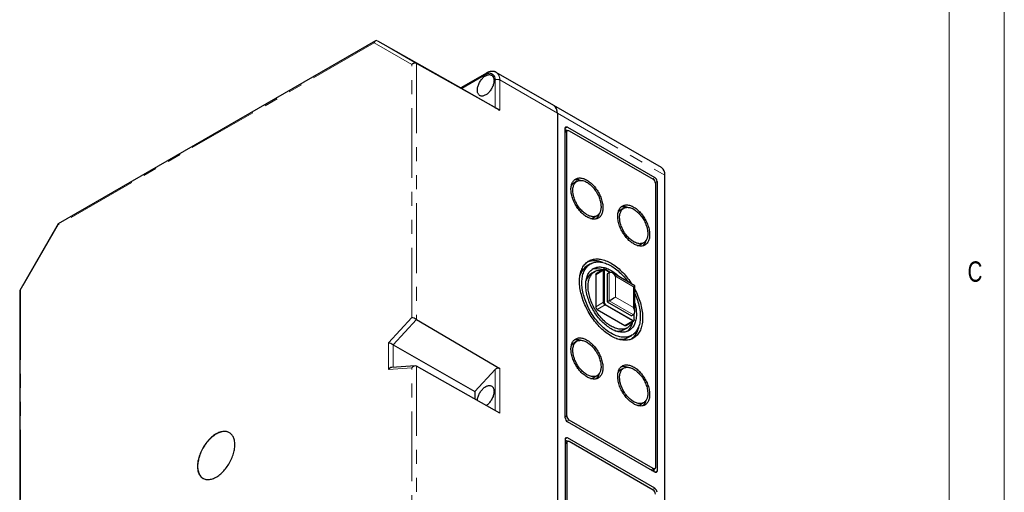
# Model space of a CAD drawing. Header units: millimetres. Extents: x 25 to 2116, y 25 to 1460.
# Tile 11 of 12: x 1628 to 2075, y 768 to 983. Entities that reach past the tile are written whole.
import ezdxf

# ---------------------------------------------------------------- set-up
doc = ezdxf.new("R2010")
doc.units = ezdxf.units.MM
doc.header["$LTSCALE"] = 5
doc.linetypes.add('PHANTOM', pattern=[12.7, 6.35, -1.27, 1.27, -1.27, 1.27, -1.27])
doc.styles.add('SLDTEXTSTYLE0', font='TXT', dxfattribs={"width": 0.75})

msp = doc.modelspace()

# ---------------------------------------------------------------- linework, layer by layer
at = {"color": 7, "linetype": 'Continuous', "lineweight": 18}
for p, q in [((2075, 25), (2075, 1460)), ((2050, 1435), (2050, 50))]:
    msp.add_line(p, q, dxfattribs=at)
at = {"color": 7, "linetype": 'Continuous', "lineweight": 25}
for p, q in [((1789.55, 973.525), (1645.61, 890.43)), ((1790.429, 973.525), (1828.281, 952.206)), ((1845.963, 942.001), (1808.133, 963.301)), ((1839.91, 958.919), (1828.277, 952.203)), ((1870.572, 944.112), (1844.409, 959.216)), ((1828.713, 951.947), (1843.842, 943.211)), ((1919.363, 915.946), (1870.572, 944.112)), ((1872.126, 940.678), (1872.126, 658.155)), ((1876.722, 934.35), (1916.32, 911.491)), ((1875.661, 802.275), (1875.661, 933.738)), ((1875.661, 933.33), (1876.636, 932.767)), ((1876.679, 932.792), (1875.661, 932.204)), ((1876.368, 803.092), (1876.368, 932.105)), ((1877.429, 932.717), (1915.613, 910.674)), ((1920.916, 726.877), (1920.916, 912.512)), ((1881.036, 909.732), (1879.622, 908.915)), ((1916.674, 908.837), (1916.674, 779.824)), ((1917.381, 909.654), (1917.381, 778.191)), ((1888.671, 893.24), (1890.085, 894.056)), ((1902.249, 897.485), (1900.835, 896.669)), ((1645.551, 890.371), (1628.11, 860.161)), ((1909.884, 880.994), (1911.299, 881.81)), ((1887.147, 872.203), (1885.733, 871.386)), ((1889.147, 868.739), (1887.732, 867.922)), ((1889.521, 867.273), (1889.521, 852.738)), ((1893.263, 869.772), (1889.728, 867.731)), ((1893.056, 854.779), (1893.056, 869.314)), ((1893.339, 869.314), (1893.339, 854.779)), ((1893.763, 869.722), (1896.152, 868.343)), ((1896.152, 868.343), (1893.905, 869.641)), ((1895.672, 868.212), (1894.683, 867.64)), ((1894.683, 867.64), (1894.683, 854.902)), ((1907.289, 862.182), (1897.087, 868.072)), ((1628.088, 860.081), (1628.088, 744.133)), ((1907.289, 850.4), (1907.289, 862.182)), ((1893.905, 853.8), (1906.491, 846.534)), ((1895.672, 855.474), (1894.683, 854.902)), ((1894.683, 854.902), (1905.713, 848.534)), ((1890.228, 851.514), (1902.814, 844.248)), ((1906.35, 846.289), (1893.763, 853.555)), ((1907.057, 846.86), (1907.057, 849.454)), ((1808.133, 846.971), (1845.963, 824.715)), ((1903.314, 844.198), (1906.85, 846.239)), ((1906.703, 849.106), (1905.713, 848.534)), ((1907.057, 846.86), (1907.057, 846.697)), ((1902.481, 842.374), (1903.895, 843.19)), ((1881.036, 837.059), (1879.622, 836.243)), ((1904.481, 838.91), (1905.895, 839.726)), ((1797.549, 835.483), (1834.649, 814.194)), ((1807.534, 825.871), (1796.96, 825.157)), ((1845.963, 804.325), (1808.133, 825.747)), ((1843.842, 824.186), (1834.649, 814.194)), ((1902.249, 824.813), (1900.835, 823.997)), ((1888.671, 820.568), (1890.085, 821.384)), ((1834.649, 814.194), (1834.649, 810.732)), ((1909.884, 808.321), (1911.299, 809.138)), ((1916.32, 777.578), (1876.722, 800.438)), ((1915.613, 779.211), (1877.429, 801.254)), ((1875.661, 792.476), (1875.661, 661.013)), ((1876.636, 791.505), (1875.661, 792.068)), ((1876.679, 791.53), (1875.661, 790.943)), ((1916.32, 770.229), (1876.722, 793.089)), ((1915.613, 769.413), (1877.429, 791.456)), ((1876.368, 790.843), (1876.368, 661.83)), ((1914.991, 778.345), (1916.363, 779.137)), ((1915.966, 778.908), (1915.966, 777.782))]:
    msp.add_line(p, q, dxfattribs=at)
at = {"color": 7, "linetype": 'PHANTOM', "lineweight": 18}
for p, q in [((1788.929, 972.658), (1645.61, 889.922)), ((1806.011, 962.794), (1788.929, 972.658)), ((1790.42, 973.53), (1808.123, 963.306)), ((1806.011, 847.769), (1806.011, 962.794)), ((1808.133, 963.301), (1808.133, 846.971)), ((1839.599, 958.232), (1828.713, 951.947)), ((1843.842, 943.211), (1843.842, 955.782)), ((1845.963, 955.782), (1845.963, 942.001)), ((1845.963, 955.782), (1872.126, 940.678)), ((1872.126, 940.678), (1920.916, 912.512)), ((1875.661, 933.738), (1876.722, 934.35)), ((1875.661, 931.697), (1876.368, 932.105)), ((1915.259, 910.879), (1916.32, 911.491)), ((1916.628, 909.219), (1917.381, 909.654)), ((1645.61, 889.922), (1628.528, 860.334)), ((1893.056, 869.314), (1889.521, 867.273)), ((1893.056, 869.314), (1893.339, 869.314)), ((1893.763, 869.722), (1893.905, 869.641)), ((1895.672, 855.474), (1895.672, 868.212)), ((1898.501, 866.578), (1898.501, 857.107)), ((1906.703, 861.843), (1898.501, 866.578)), ((1628.528, 860.334), (1628.528, 745.31)), ((1906.703, 852.371), (1906.703, 861.843)), ((1889.521, 852.738), (1893.056, 854.779)), ((1893.339, 854.779), (1893.056, 854.779)), ((1893.905, 853.8), (1893.763, 853.555)), ((1906.703, 849.106), (1895.672, 855.474)), ((1898.501, 857.107), (1906.703, 852.371)), ((1893.763, 853.555), (1890.228, 851.514)), ((1795.437, 836.276), (1806.011, 847.769)), ((1808.123, 846.976), (1797.549, 835.483)), ((1902.814, 844.248), (1906.35, 846.289)), ((1906.491, 846.534), (1906.35, 846.289)), ((1795.437, 824.234), (1795.437, 836.276)), ((1797.549, 835.483), (1797.549, 825.196)), ((1806.011, 824.949), (1795.437, 824.234)), ((1806.011, 709.925), (1806.011, 824.949)), ((1808.133, 825.747), (1808.133, 709.417)), ((1843.842, 805.526), (1843.842, 824.186)), ((1845.963, 824.715), (1845.963, 804.325)), ((1875.661, 802.683), (1876.368, 803.092)), ((1876.414, 800.668), (1877.429, 801.254)), ((1875.661, 792.477), (1876.722, 793.089)), ((1875.661, 790.435), (1876.368, 790.843)), ((1914.552, 778.599), (1915.613, 779.211)), ((1916.32, 777.578), (1917.381, 778.191)), ((1915.259, 769.617), (1916.32, 770.229))]:
    msp.add_line(p, q, dxfattribs=at)
at = {"color": 7, "linetype": 'Continuous', "lineweight": 25, "flags": 128}
for points in [[(1835.816, 951.149), (1835.829, 951.517), (1835.867, 951.897), (1835.932, 952.288), (1836.021, 952.685), (1836.135, 953.087), (1836.272, 953.491), (1836.432, 953.894), (1836.614, 954.292), (1836.816, 954.685), (1837.037, 955.067), (1837.275, 955.439), (1837.53, 955.795), (1837.798, 956.135), (1838.079, 956.456), (1838.371, 956.755), (1838.67, 957.031), (1838.976, 957.282), (1839.287, 957.506), (1839.599, 957.701), (1839.911, 957.866), (1840.222, 958.001), (1840.528, 958.103), (1840.827, 958.173), (1841.119, 958.21), (1841.399, 958.214), (1841.668, 958.184), (1841.922, 958.121), (1842.161, 958.026), (1842.382, 957.898), (1842.584, 957.739), (1842.766, 957.55), (1842.926, 957.332), (1843.063, 957.087), (1843.177, 956.817), (1843.266, 956.522), (1843.33, 956.206), (1843.369, 955.87), (1843.382, 955.516), (1843.369, 955.148), (1843.33, 954.768), (1843.266, 954.377), (1843.177, 953.98), (1843.063, 953.578), (1842.926, 953.174), (1842.766, 952.772), (1842.584, 952.373), (1842.382, 951.981), (1842.161, 951.598), (1841.922, 951.227), (1841.668, 950.87), (1841.399, 950.53), (1841.119, 950.209), (1840.827, 949.91), (1840.528, 949.634), (1840.222, 949.383), (1839.911, 949.159), (1839.599, 948.964), (1839.287, 948.799), (1838.976, 948.664), (1838.67, 948.562), (1838.371, 948.492), (1838.079, 948.455), (1837.798, 948.451), (1837.53, 948.481), (1837.275, 948.544), (1837.037, 948.639), (1836.816, 948.767), (1836.614, 948.926), (1836.432, 949.115), (1836.272, 949.333), (1836.135, 949.578), (1836.021, 949.849), (1835.932, 950.143), (1835.867, 950.459), (1835.829, 950.795), (1835.816, 951.149)], [(1875.661, 933.738), (1875.674, 933.922), (1875.713, 934.086), (1875.777, 934.227), (1875.864, 934.341), (1875.972, 934.425), (1876.099, 934.476), (1876.24, 934.495), (1876.394, 934.48), (1876.556, 934.431), (1876.722, 934.35)], [(1876.368, 932.105), (1876.382, 932.289), (1876.42, 932.453), (1876.484, 932.594), (1876.571, 932.708), (1876.679, 932.792), (1876.806, 932.843), (1876.948, 932.862), (1877.101, 932.847), (1877.263, 932.798), (1877.429, 932.717)], [(1885.561, 893.524), (1885.127, 893.789), (1884.695, 894.084), (1884.267, 894.406), (1883.843, 894.755), (1883.425, 895.129), (1883.014, 895.528), (1882.613, 895.95), (1882.222, 896.392), (1881.843, 896.855), (1881.478, 897.336), (1881.127, 897.832), (1880.792, 898.344), (1880.474, 898.868), (1880.175, 899.403), (1879.894, 899.947), (1879.634, 900.498), (1879.395, 901.053), (1879.178, 901.612), (1878.984, 902.172), (1878.814, 902.731), (1878.668, 903.287), (1878.546, 903.838), (1878.45, 904.382), (1878.379, 904.917), (1878.333, 905.441), (1878.314, 905.952), (1878.32, 906.449), (1878.353, 906.93), (1878.411, 907.392), (1878.495, 907.835), (1878.604, 908.257), (1878.738, 908.656), (1878.896, 909.031), (1879.079, 909.38), (1879.284, 909.702), (1879.512, 909.996), (1879.762, 910.262), (1880.032, 910.497), (1880.322, 910.702), (1880.631, 910.875), (1880.958, 911.016), (1881.301, 911.124), (1881.659, 911.2), (1882.031, 911.241), (1882.416, 911.25), (1882.812, 911.225), (1883.218, 911.166), (1883.633, 911.075), (1884.054, 910.95), (1884.481, 910.793), (1884.911, 910.605), (1885.344, 910.385), (1885.778, 910.134), (1886.211, 909.855), (1886.641, 909.546), (1887.068, 909.211), (1887.489, 908.849), (1887.903, 908.462), (1888.309, 908.051), (1888.706, 907.619), (1889.09, 907.166), (1889.463, 906.694), (1889.821, 906.206), (1890.164, 905.701), (1890.491, 905.183), (1890.8, 904.653), (1891.09, 904.114), (1891.36, 903.566), (1891.61, 903.013), (1891.838, 902.455), (1892.043, 901.895), (1892.225, 901.336), (1892.384, 900.778), (1892.518, 900.225), (1892.627, 899.677), (1892.711, 899.137), (1892.769, 898.607), (1892.801, 898.089), (1892.808, 897.585), (1892.788, 897.096), (1892.743, 896.624), (1892.672, 896.171), (1892.576, 895.739), (1892.454, 895.328), (1892.308, 894.941), (1892.137, 894.579), (1891.943, 894.243), (1891.726, 893.935), (1891.488, 893.655), (1891.227, 893.404), (1890.947, 893.184), (1890.647, 892.995), (1890.329, 892.838), (1889.995, 892.713), (1889.644, 892.622), (1889.278, 892.563), (1888.9, 892.538), (1888.509, 892.546), (1888.108, 892.588), (1887.697, 892.663), (1887.279, 892.771), (1886.855, 892.912), (1886.426, 893.085), (1885.994, 893.289), (1885.561, 893.524)], [(1885.561, 894.504), (1885.155, 894.753), (1884.751, 895.031), (1884.35, 895.337), (1883.954, 895.669), (1883.564, 896.026), (1883.182, 896.406), (1882.81, 896.809), (1882.45, 897.232), (1882.101, 897.674), (1881.767, 898.133), (1881.447, 898.608), (1881.145, 899.095), (1880.86, 899.594), (1880.594, 900.101), (1880.348, 900.617), (1880.123, 901.137), (1879.92, 901.66), (1879.74, 902.184), (1879.583, 902.708), (1879.45, 903.227), (1879.342, 903.742), (1879.259, 904.249), (1879.201, 904.746), (1879.169, 905.232), (1879.162, 905.705), (1879.182, 906.162), (1879.227, 906.602), (1879.297, 907.023), (1879.393, 907.424), (1879.513, 907.802), (1879.658, 908.156), (1879.827, 908.485), (1880.019, 908.788), (1880.233, 909.063), (1880.469, 909.309), (1880.725, 909.525), (1881, 909.71), (1881.294, 909.864), (1881.605, 909.986), (1881.932, 910.075), (1882.274, 910.132), (1882.629, 910.155), (1882.995, 910.145), (1883.372, 910.101), (1883.758, 910.025), (1884.151, 909.916), (1884.55, 909.774), (1884.953, 909.601), (1885.358, 909.397), (1885.764, 909.163), (1886.169, 908.899), (1886.572, 908.607), (1886.971, 908.288), (1887.364, 907.943), (1887.75, 907.574), (1888.127, 907.182), (1888.493, 906.769), (1888.848, 906.336), (1889.19, 905.886), (1889.517, 905.419), (1889.828, 904.938), (1890.122, 904.445), (1890.397, 903.941), (1890.653, 903.429), (1890.889, 902.911), (1891.103, 902.389), (1891.295, 901.865), (1891.463, 901.341), (1891.608, 900.82), (1891.729, 900.302), (1891.825, 899.791), (1891.895, 899.289), (1891.94, 898.797), (1891.959, 898.317), (1891.953, 897.852), (1891.921, 897.403), (1891.863, 896.972), (1891.78, 896.562), (1891.672, 896.172), (1891.539, 895.806), (1891.382, 895.464), (1891.202, 895.148), (1890.999, 894.859), (1890.774, 894.598), (1890.528, 894.367), (1890.262, 894.166), (1889.977, 893.996), (1889.674, 893.858), (1889.355, 893.753), (1889.021, 893.68), (1888.672, 893.64), (1888.311, 893.634), (1887.939, 893.66), (1887.558, 893.72), (1887.168, 893.813), (1886.772, 893.939), (1886.371, 894.096), (1885.967, 894.285), (1885.561, 894.504)], [(1906.774, 881.278), (1906.341, 881.543), (1905.909, 881.838), (1905.48, 882.16), (1905.056, 882.509), (1904.638, 882.883), (1904.227, 883.282), (1903.826, 883.704), (1903.435, 884.146), (1903.057, 884.609), (1902.691, 885.089), (1902.34, 885.586), (1902.005, 886.098), (1901.688, 886.622), (1901.388, 887.157), (1901.107, 887.701), (1900.847, 888.251), (1900.608, 888.807), (1900.392, 889.366), (1900.198, 889.926), (1900.027, 890.485), (1899.881, 891.041), (1899.759, 891.592), (1899.663, 892.135), (1899.592, 892.67), (1899.546, 893.195), (1899.527, 893.706), (1899.534, 894.203), (1899.566, 894.684), (1899.624, 895.146), (1899.708, 895.589), (1899.817, 896.011), (1899.951, 896.41), (1900.109, 896.785), (1900.292, 897.134), (1900.497, 897.456), (1900.725, 897.75), (1900.975, 898.016), (1901.245, 898.251), (1901.535, 898.456), (1901.844, 898.629), (1902.171, 898.77), (1902.514, 898.878), (1902.872, 898.953), (1903.244, 898.995), (1903.629, 899.004), (1904.025, 898.979), (1904.431, 898.92), (1904.846, 898.829), (1905.267, 898.704), (1905.694, 898.547), (1906.124, 898.359), (1906.557, 898.139), (1906.991, 897.888), (1907.424, 897.608), (1907.854, 897.3), (1908.281, 896.964), (1908.702, 896.602), (1909.117, 896.216), (1909.523, 895.805), (1909.919, 895.373), (1910.304, 894.92), (1910.676, 894.448), (1911.034, 893.959), (1911.377, 893.455), (1911.704, 892.937), (1912.013, 892.407), (1912.303, 891.868), (1912.573, 891.32), (1912.823, 890.767), (1913.051, 890.209), (1913.256, 889.649), (1913.439, 889.09), (1913.597, 888.532), (1913.731, 887.979), (1913.84, 887.431), (1913.924, 886.891), (1913.982, 886.361), (1914.015, 885.843), (1914.021, 885.339), (1914.002, 884.85), (1913.956, 884.378), (1913.885, 883.925), (1913.789, 883.493), (1913.667, 883.082), (1913.521, 882.695), (1913.35, 882.333), (1913.156, 881.997), (1912.94, 881.689), (1912.701, 881.409), (1912.441, 881.158), (1912.16, 880.938), (1911.861, 880.749), (1911.543, 880.592), (1911.208, 880.467), (1910.857, 880.375), (1910.491, 880.317), (1910.113, 880.292), (1909.722, 880.3), (1909.321, 880.342), (1908.91, 880.417), (1908.492, 880.525), (1908.068, 880.666), (1907.639, 880.838), (1907.208, 881.043), (1906.774, 881.278)], [(1906.774, 882.258), (1906.368, 882.507), (1905.964, 882.785), (1905.563, 883.091), (1905.167, 883.423), (1904.777, 883.78), (1904.396, 884.16), (1904.024, 884.563), (1903.663, 884.986), (1903.314, 885.428), (1902.98, 885.887), (1902.661, 886.361), (1902.358, 886.849), (1902.073, 887.347), (1901.807, 887.855), (1901.561, 888.37), (1901.336, 888.891), (1901.133, 889.414), (1900.953, 889.938), (1900.796, 890.461), (1900.663, 890.981), (1900.555, 891.496), (1900.472, 892.003), (1900.414, 892.5), (1900.382, 892.986), (1900.376, 893.459), (1900.395, 893.916), (1900.44, 894.356), (1900.51, 894.777), (1900.606, 895.178), (1900.727, 895.556), (1900.872, 895.91), (1901.04, 896.239), (1901.232, 896.542), (1901.446, 896.817), (1901.682, 897.063), (1901.938, 897.279), (1902.213, 897.464), (1902.507, 897.618), (1902.818, 897.74), (1903.145, 897.829), (1903.487, 897.886), (1903.842, 897.909), (1904.208, 897.899), (1904.585, 897.855), (1904.971, 897.779), (1905.364, 897.67), (1905.763, 897.528), (1906.166, 897.355), (1906.571, 897.151), (1906.977, 896.916), (1907.382, 896.653), (1907.785, 896.361), (1908.184, 896.042), (1908.577, 895.697), (1908.963, 895.328), (1909.34, 894.936), (1909.706, 894.523), (1910.061, 894.09), (1910.403, 893.64), (1910.73, 893.173), (1911.041, 892.692), (1911.335, 892.199), (1911.61, 891.695), (1911.866, 891.183), (1912.102, 890.665), (1912.316, 890.143), (1912.508, 889.619), (1912.676, 889.095), (1912.821, 888.574), (1912.942, 888.056), (1913.038, 887.545), (1913.108, 887.043), (1913.153, 886.551), (1913.173, 886.071), (1913.166, 885.606), (1913.134, 885.157), (1913.076, 884.726), (1912.993, 884.315), (1912.885, 883.926), (1912.752, 883.559), (1912.595, 883.217), (1912.415, 882.901), (1912.212, 882.613), (1911.987, 882.352), (1911.741, 882.121), (1911.475, 881.92), (1911.19, 881.75), (1910.887, 881.612), (1910.568, 881.507), (1910.234, 881.434), (1909.885, 881.394), (1909.524, 881.388), (1909.152, 881.414), (1908.771, 881.474), (1908.381, 881.567), (1907.985, 881.692), (1907.584, 881.85), (1907.18, 882.039), (1906.774, 882.258)], [(1896.521, 839.429), (1895.913, 839.795), (1895.307, 840.19), (1894.702, 840.613), (1894.101, 841.064), (1893.504, 841.542), (1892.913, 842.046), (1892.328, 842.575), (1891.751, 843.128), (1891.182, 843.704), (1890.623, 844.302), (1890.075, 844.921), (1889.538, 845.561), (1889.013, 846.218), (1888.503, 846.894), (1888.007, 847.586), (1887.526, 848.293), (1887.061, 849.013), (1886.613, 849.747), (1886.183, 850.491), (1885.772, 851.245), (1885.38, 852.008), (1885.009, 852.778), (1884.658, 853.554), (1884.328, 854.334), (1884.02, 855.117), (1883.735, 855.901), (1883.473, 856.686), (1883.235, 857.469), (1883.02, 858.25), (1882.83, 859.026), (1882.664, 859.797), (1882.523, 860.561), (1882.408, 861.317), (1882.318, 862.063), (1882.254, 862.799), (1882.215, 863.521), (1882.202, 864.231), (1882.215, 864.925), (1882.254, 865.603), (1882.318, 866.264), (1882.408, 866.906), (1882.523, 867.529), (1882.664, 868.13), (1882.83, 868.71), (1883.02, 869.267), (1883.235, 869.8), (1883.473, 870.308), (1883.735, 870.79), (1884.02, 871.245), (1884.328, 871.673), (1884.658, 872.072), (1885.009, 872.443), (1885.38, 872.783), (1885.772, 873.094), (1886.183, 873.373), (1886.613, 873.622), (1887.061, 873.838), (1887.526, 874.022), (1888.007, 874.174), (1888.503, 874.293), (1889.013, 874.378), (1889.538, 874.431), (1890.075, 874.45), (1890.623, 874.436), (1891.182, 874.389), (1891.751, 874.309), (1892.328, 874.195), (1892.913, 874.049), (1893.504, 873.87), (1894.101, 873.659), (1894.702, 873.415), (1895.307, 873.141), (1895.913, 872.835), (1896.521, 872.499), (1897.129, 872.134), (1897.735, 871.739), (1898.34, 871.315), (1898.941, 870.865), (1899.538, 870.387), (1900.129, 869.883), (1900.714, 869.354), (1901.291, 868.801), (1901.86, 868.225), (1902.419, 867.627), (1902.967, 867.007), (1903.504, 866.368), (1904.029, 865.71), (1904.539, 865.035), (1905.036, 864.343), (1905.516, 863.636), (1905.96, 862.949)], [(1896.521, 840.654), (1895.939, 841.005), (1895.357, 841.385), (1894.778, 841.793), (1894.203, 842.228), (1893.632, 842.69), (1893.066, 843.178), (1892.507, 843.69), (1891.956, 844.226), (1891.414, 844.784), (1890.881, 845.364), (1890.36, 845.965), (1889.85, 846.585), (1889.353, 847.223), (1888.87, 847.878), (1888.402, 848.548), (1887.949, 849.233), (1887.513, 849.93), (1887.095, 850.64), (1886.694, 851.36), (1886.313, 852.088), (1885.951, 852.824), (1885.61, 853.566), (1885.289, 854.313), (1884.991, 855.063), (1884.714, 855.815), (1884.461, 856.567), (1884.231, 857.317), (1884.024, 858.065), (1883.842, 858.81), (1883.684, 859.548), (1883.55, 860.28), (1883.442, 861.003), (1883.359, 861.717), (1883.302, 862.42), (1883.27, 863.11), (1883.264, 863.786), (1883.283, 864.447), (1883.327, 865.092), (1883.398, 865.719), (1883.493, 866.328), (1883.614, 866.916), (1883.76, 867.483), (1883.93, 868.028), (1884.124, 868.55), (1884.343, 869.047), (1884.585, 869.52), (1884.85, 869.966), (1885.137, 870.385), (1885.447, 870.776), (1885.778, 871.138), (1886.129, 871.471), (1886.501, 871.775), (1886.892, 872.048), (1887.302, 872.289), (1887.729, 872.5), (1888.174, 872.678), (1888.634, 872.824), (1889.11, 872.938), (1889.6, 873.018), (1890.103, 873.066), (1890.619, 873.081), (1891.146, 873.063), (1891.684, 873.012), (1892.231, 872.928), (1892.786, 872.811), (1893.348, 872.661), (1893.917, 872.48), (1894.49, 872.266), (1895.068, 872.021), (1895.648, 871.745), (1896.23, 871.439), (1896.812, 871.103), (1897.394, 870.737), (1897.974, 870.343), (1898.552, 869.921), (1899.125, 869.473), (1899.694, 868.998), (1900.256, 868.498), (1900.811, 867.974), (1901.358, 867.427), (1901.896, 866.857), (1902.423, 866.267), (1902.939, 865.656), (1903.442, 865.027), (1903.932, 864.381), (1904.257, 863.932)], [(1896.521, 842.696), (1895.978, 843.024), (1895.437, 843.381), (1894.898, 843.766), (1894.363, 844.178), (1893.832, 844.616), (1893.307, 845.08), (1892.79, 845.568), (1892.281, 846.08), (1891.781, 846.613), (1891.292, 847.167), (1890.815, 847.741), (1890.35, 848.334), (1889.899, 848.943), (1889.463, 849.568), (1889.043, 850.207), (1888.639, 850.859), (1888.253, 851.522), (1887.886, 852.196), (1887.537, 852.878), (1887.209, 853.566), (1886.902, 854.26), (1886.615, 854.958), (1886.352, 855.658), (1886.11, 856.359), (1885.892, 857.059), (1885.698, 857.756), (1885.528, 858.45), (1885.382, 859.137), (1885.261, 859.818), (1885.166, 860.49), (1885.095, 861.153), (1885.051, 861.803), (1885.031, 862.441), (1885.038, 863.064), (1885.07, 863.671), (1885.127, 864.261), (1885.21, 864.832), (1885.319, 865.384), (1885.452, 865.915), (1885.61, 866.423), (1885.792, 866.908), (1885.998, 867.369), (1886.228, 867.804), (1886.481, 868.213), (1886.756, 868.595), (1887.053, 868.948), (1887.371, 869.272), (1887.709, 869.567), (1888.067, 869.831), (1888.444, 870.065), (1888.839, 870.267), (1889.251, 870.437), (1889.68, 870.574), (1890.123, 870.68), (1890.581, 870.752), (1891.052, 870.791), (1891.535, 870.797), (1892.03, 870.77), (1892.534, 870.71), (1893.048, 870.618), (1893.569, 870.492), (1894.097, 870.334), (1894.63, 870.144), (1895.167, 869.922), (1895.707, 869.67), (1896.25, 869.386), (1896.792, 869.073), (1897.335, 868.73), (1897.875, 868.359), (1898.412, 867.96), (1898.945, 867.535), (1899.473, 867.084), (1899.994, 866.607), (1900.508, 866.108), (1900.533, 866.082)], [(1896.521, 843.92), (1896.005, 844.233), (1895.491, 844.574), (1894.979, 844.943), (1894.47, 845.339), (1893.967, 845.761), (1893.47, 846.208), (1892.981, 846.679), (1892.5, 847.173), (1892.029, 847.688), (1891.569, 848.223), (1891.121, 848.778), (1890.686, 849.35), (1890.266, 849.938), (1889.861, 850.541), (1889.472, 851.157), (1889.101, 851.785), (1888.747, 852.423), (1888.413, 853.07), (1888.098, 853.723), (1887.804, 854.383), (1887.532, 855.046), (1887.281, 855.711), (1887.053, 856.378), (1886.848, 857.043), (1886.667, 857.705), (1886.51, 858.363), (1886.378, 859.016), (1886.27, 859.66), (1886.188, 860.296), (1886.13, 860.921), (1886.098, 861.534), (1886.092, 862.134), (1886.111, 862.718), (1886.156, 863.286), (1886.226, 863.836), (1886.321, 864.367), (1886.441, 864.877), (1886.586, 865.365), (1886.755, 865.83), (1886.948, 866.271), (1887.164, 866.687), (1887.404, 867.077), (1887.665, 867.439), (1887.949, 867.774), (1888.253, 868.079), (1888.578, 868.355), (1888.922, 868.601), (1889.284, 868.815), (1889.664, 868.998), (1890.061, 869.149), (1890.474, 869.268), (1890.902, 869.355), (1891.343, 869.409), (1891.797, 869.429), (1892.263, 869.417), (1892.599, 869.388)], [(1907.289, 860.647), (1907.662, 859.921), (1908.033, 859.151), (1908.384, 858.375), (1908.714, 857.595), (1909.022, 856.812), (1909.307, 856.027), (1909.569, 855.243), (1909.807, 854.46), (1910.022, 853.679), (1910.212, 852.902), (1910.378, 852.131), (1910.519, 851.367), (1910.634, 850.612), (1910.724, 849.865), (1910.788, 849.13), (1910.827, 848.407), (1910.84, 847.698), (1910.827, 847.004), (1910.788, 846.326), (1910.724, 845.665), (1910.634, 845.023), (1910.519, 844.4), (1910.378, 843.799), (1910.212, 843.219), (1910.022, 842.662), (1909.807, 842.129), (1909.569, 841.621), (1909.307, 841.139), (1909.022, 840.684), (1908.714, 840.256), (1908.384, 839.857), (1908.033, 839.486), (1907.662, 839.145), (1907.27, 838.835), (1906.859, 838.555), (1906.429, 838.307), (1905.981, 838.091), (1905.516, 837.907), (1905.036, 837.755), (1904.539, 837.636), (1904.029, 837.55), (1903.504, 837.498), (1902.967, 837.478), (1902.419, 837.492), (1901.86, 837.54), (1901.291, 837.62), (1900.714, 837.734), (1900.129, 837.88), (1899.538, 838.059), (1898.941, 838.27), (1898.34, 838.513), (1897.735, 838.788), (1897.129, 839.094), (1896.521, 839.429)], [(1907.289, 858.68), (1907.595, 857.99), (1907.905, 857.241), (1908.192, 856.49), (1908.457, 855.738), (1908.699, 854.987), (1908.918, 854.237), (1909.112, 853.491), (1909.282, 852.749), (1909.428, 852.014), (1909.549, 851.286), (1909.644, 850.567), (1909.715, 849.859), (1909.759, 849.163), (1909.778, 848.479), (1909.772, 847.81), (1909.74, 847.157), (1909.683, 846.521), (1909.6, 845.903), (1909.492, 845.304), (1909.358, 844.727), (1909.2, 844.17), (1909.018, 843.637), (1908.811, 843.127), (1908.581, 842.642), (1908.328, 842.183), (1908.051, 841.75), (1907.753, 841.345), (1907.432, 840.968), (1907.091, 840.62), (1906.729, 840.302), (1906.348, 840.014), (1905.947, 839.756), (1905.529, 839.53), (1905.093, 839.336), (1904.64, 839.174), (1904.172, 839.044), (1903.689, 838.947), (1903.192, 838.882), (1902.682, 838.851), (1902.161, 838.853), (1901.628, 838.887), (1901.086, 838.955), (1900.535, 839.056), (1899.976, 839.189), (1899.41, 839.354), (1898.839, 839.552), (1898.264, 839.781), (1897.685, 840.042), (1897.103, 840.333), (1896.521, 840.654)], [(1907.289, 854.379), (1907.432, 853.825), (1907.59, 853.135), (1907.723, 852.45), (1907.832, 851.773), (1907.915, 851.106), (1907.972, 850.449), (1908.004, 849.805), (1908.011, 849.175), (1907.991, 848.56), (1907.947, 847.961), (1907.876, 847.38), (1907.781, 846.818), (1907.66, 846.277), (1907.514, 845.757), (1907.344, 845.26), (1907.15, 844.787), (1906.932, 844.339), (1906.69, 843.917), (1906.427, 843.521), (1906.14, 843.154), (1905.833, 842.815), (1905.505, 842.505), (1905.156, 842.226), (1904.789, 841.977), (1904.403, 841.759), (1903.999, 841.573), (1903.579, 841.419), (1903.143, 841.298), (1902.692, 841.209), (1902.227, 841.153), (1901.75, 841.131), (1901.261, 841.141), (1900.761, 841.184), (1900.252, 841.261), (1899.735, 841.37), (1899.21, 841.512), (1898.679, 841.686), (1898.144, 841.892), (1897.605, 842.129), (1897.064, 842.397), (1896.521, 842.696)], [(1906.185, 845.855), (1905.989, 845.446), (1905.761, 845.043), (1905.51, 844.667), (1905.238, 844.319), (1904.944, 843.999), (1904.629, 843.708), (1904.295, 843.447), (1903.941, 843.217), (1903.57, 843.018), (1903.181, 842.851), (1902.776, 842.716), (1902.356, 842.613), (1901.921, 842.543), (1901.473, 842.506), (1901.013, 842.502), (1900.542, 842.53), (1900.061, 842.592), (1899.572, 842.686), (1899.075, 842.813), (1898.572, 842.972), (1898.063, 843.162), (1897.551, 843.385), (1897.037, 843.637), (1896.521, 843.92)], [(1885.561, 820.852), (1885.127, 821.117), (1884.695, 821.412), (1884.267, 821.734), (1883.843, 822.083), (1883.425, 822.457), (1883.014, 822.856), (1882.613, 823.278), (1882.222, 823.72), (1881.843, 824.183), (1881.478, 824.663), (1881.127, 825.16), (1880.792, 825.672), (1880.474, 826.196), (1880.175, 826.731), (1879.894, 827.275), (1879.634, 827.825), (1879.395, 828.381), (1879.178, 828.94), (1878.984, 829.5), (1878.814, 830.059), (1878.668, 830.615), (1878.546, 831.166), (1878.45, 831.709), (1878.379, 832.244), (1878.333, 832.769), (1878.314, 833.28), (1878.32, 833.777), (1878.353, 834.258), (1878.411, 834.72), (1878.495, 835.163), (1878.604, 835.585), (1878.738, 835.984), (1878.896, 836.359), (1879.079, 836.708), (1879.284, 837.03), (1879.512, 837.324), (1879.762, 837.59), (1880.032, 837.825), (1880.322, 838.03), (1880.631, 838.203), (1880.958, 838.344), (1881.301, 838.452), (1881.659, 838.527), (1882.031, 838.569), (1882.416, 838.578), (1882.812, 838.553), (1883.218, 838.494), (1883.633, 838.403), (1884.054, 838.278), (1884.481, 838.121), (1884.911, 837.933), (1885.344, 837.713), (1885.778, 837.462), (1886.211, 837.182), (1886.641, 836.874), (1887.068, 836.538), (1887.489, 836.176), (1887.903, 835.79), (1888.309, 835.379), (1888.706, 834.947), (1889.09, 834.494), (1889.463, 834.022), (1889.821, 833.533), (1890.164, 833.029), (1890.491, 832.511), (1890.8, 831.981), (1891.09, 831.442), (1891.36, 830.894), (1891.61, 830.341), (1891.838, 829.783), (1892.043, 829.223), (1892.225, 828.664), (1892.384, 828.106), (1892.518, 827.553), (1892.627, 827.005), (1892.711, 826.465), (1892.769, 825.935), (1892.801, 825.417), (1892.808, 824.913), (1892.788, 824.424), (1892.743, 823.952), (1892.672, 823.499), (1892.576, 823.067), (1892.454, 822.656), (1892.308, 822.269), (1892.137, 821.907), (1891.943, 821.571), (1891.726, 821.263), (1891.488, 820.983), (1891.227, 820.732), (1890.947, 820.512), (1890.647, 820.323), (1890.329, 820.166), (1889.995, 820.041), (1889.644, 819.949), (1889.278, 819.891), (1888.9, 819.866), (1888.509, 819.874), (1888.108, 819.916), (1887.697, 819.991), (1887.279, 820.099), (1886.855, 820.24), (1886.426, 820.412), (1885.994, 820.617), (1885.561, 820.852)], [(1885.561, 821.832), (1885.155, 822.081), (1884.751, 822.359), (1884.35, 822.665), (1883.954, 822.997), (1883.564, 823.354), (1883.182, 823.734), (1882.81, 824.137), (1882.45, 824.56), (1882.101, 825.002), (1881.767, 825.461), (1881.447, 825.935), (1881.145, 826.423), (1880.86, 826.921), (1880.594, 827.429), (1880.348, 827.944), (1880.123, 828.465), (1879.92, 828.988), (1879.74, 829.512), (1879.583, 830.035), (1879.45, 830.555), (1879.342, 831.07), (1879.259, 831.577), (1879.201, 832.074), (1879.169, 832.56), (1879.162, 833.033), (1879.182, 833.49), (1879.227, 833.93), (1879.297, 834.351), (1879.393, 834.752), (1879.513, 835.13), (1879.658, 835.484), (1879.827, 835.813), (1880.019, 836.116), (1880.233, 836.391), (1880.469, 836.637), (1880.725, 836.853), (1881, 837.038), (1881.294, 837.192), (1881.605, 837.314), (1881.932, 837.403), (1882.274, 837.46), (1882.629, 837.483), (1882.995, 837.473), (1883.372, 837.429), (1883.758, 837.353), (1884.151, 837.244), (1884.55, 837.102), (1884.953, 836.929), (1885.358, 836.725), (1885.764, 836.49), (1886.169, 836.227), (1886.572, 835.935), (1886.971, 835.616), (1887.364, 835.271), (1887.75, 834.902), (1888.127, 834.51), (1888.493, 834.097), (1888.848, 833.664), (1889.19, 833.214), (1889.517, 832.747), (1889.828, 832.266), (1890.122, 831.772), (1890.397, 831.269), (1890.653, 830.757), (1890.889, 830.239), (1891.103, 829.717), (1891.295, 829.193), (1891.463, 828.669), (1891.608, 828.148), (1891.729, 827.63), (1891.825, 827.119), (1891.895, 826.617), (1891.94, 826.125), (1891.959, 825.645), (1891.953, 825.18), (1891.921, 824.731), (1891.863, 824.3), (1891.78, 823.889), (1891.672, 823.5), (1891.539, 823.133), (1891.382, 822.791), (1891.202, 822.475), (1890.999, 822.187), (1890.774, 821.926), (1890.528, 821.695), (1890.262, 821.494), (1889.977, 821.324), (1889.674, 821.186), (1889.355, 821.081), (1889.021, 821.008), (1888.672, 820.968), (1888.311, 820.962), (1887.939, 820.988), (1887.558, 821.048), (1887.168, 821.141), (1886.772, 821.266), (1886.371, 821.424), (1885.967, 821.613), (1885.561, 821.832)], [(1906.774, 808.606), (1906.341, 808.871), (1905.909, 809.165), (1905.48, 809.488), (1905.056, 809.837), (1904.638, 810.211), (1904.227, 810.61), (1903.826, 811.031), (1903.435, 811.474), (1903.057, 811.937), (1902.691, 812.417), (1902.34, 812.914), (1902.005, 813.426), (1901.688, 813.95), (1901.388, 814.485), (1901.107, 815.028), (1900.847, 815.579), (1900.608, 816.135), (1900.392, 816.694), (1900.198, 817.254), (1900.027, 817.813), (1899.881, 818.369), (1899.759, 818.919), (1899.663, 819.463), (1899.592, 819.998), (1899.546, 820.522), (1899.527, 821.034), (1899.534, 821.531), (1899.566, 822.012), (1899.624, 822.474), (1899.708, 822.917), (1899.817, 823.339), (1899.951, 823.738), (1900.109, 824.112), (1900.292, 824.462), (1900.497, 824.784), (1900.725, 825.078), (1900.975, 825.344), (1901.245, 825.579), (1901.535, 825.784), (1901.844, 825.957), (1902.171, 826.098), (1902.514, 826.206), (1902.872, 826.281), (1903.244, 826.323), (1903.629, 826.332), (1904.025, 826.307), (1904.431, 826.248), (1904.846, 826.157), (1905.267, 826.032), (1905.694, 825.875), (1906.124, 825.686), (1906.557, 825.467), (1906.991, 825.216), (1907.424, 824.936), (1907.854, 824.628), (1908.281, 824.292), (1908.702, 823.93), (1909.117, 823.544), (1909.523, 823.133), (1909.919, 822.701), (1910.304, 822.248), (1910.676, 821.776), (1911.034, 821.287), (1911.377, 820.783), (1911.704, 820.265), (1912.013, 819.735), (1912.303, 819.196), (1912.573, 818.648), (1912.823, 818.094), (1913.051, 817.537), (1913.256, 816.977), (1913.439, 816.418), (1913.597, 815.86), (1913.731, 815.306), (1913.84, 814.759), (1913.924, 814.219), (1913.982, 813.689), (1914.015, 813.171), (1914.021, 812.667), (1914.002, 812.178), (1913.956, 811.706), (1913.885, 811.253), (1913.789, 810.82), (1913.667, 810.41), (1913.521, 810.023), (1913.35, 809.661), (1913.156, 809.325), (1912.94, 809.017), (1912.701, 808.736), (1912.441, 808.486), (1912.16, 808.266), (1911.861, 808.077), (1911.543, 807.92), (1911.208, 807.795), (1910.857, 807.703), (1910.491, 807.645), (1910.113, 807.619), (1909.722, 807.628), (1909.321, 807.67), (1908.91, 807.745), (1908.492, 807.853), (1908.068, 807.993), (1907.639, 808.166), (1907.208, 808.371), (1906.774, 808.606)], [(1906.774, 809.586), (1906.368, 809.835), (1905.964, 810.113), (1905.563, 810.419), (1905.167, 810.751), (1904.777, 811.108), (1904.396, 811.488), (1904.024, 811.891), (1903.663, 812.314), (1903.314, 812.756), (1902.98, 813.215), (1902.661, 813.689), (1902.358, 814.177), (1902.073, 814.675), (1901.807, 815.183), (1901.561, 815.698), (1901.336, 816.219), (1901.133, 816.742), (1900.953, 817.266), (1900.796, 817.789), (1900.663, 818.309), (1900.555, 818.823), (1900.472, 819.33), (1900.414, 819.828), (1900.382, 820.314), (1900.376, 820.787), (1900.395, 821.244), (1900.44, 821.684), (1900.51, 822.105), (1900.606, 822.505), (1900.727, 822.884), (1900.872, 823.238), (1901.04, 823.567), (1901.232, 823.87), (1901.446, 824.145), (1901.682, 824.391), (1901.938, 824.607), (1902.213, 824.792), (1902.507, 824.946), (1902.818, 825.068), (1903.145, 825.157), (1903.487, 825.213), (1903.842, 825.237), (1904.208, 825.226), (1904.585, 825.183), (1904.971, 825.107), (1905.364, 824.998), (1905.763, 824.856), (1906.166, 824.683), (1906.571, 824.479), (1906.977, 824.244), (1907.382, 823.981), (1907.785, 823.689), (1908.184, 823.37), (1908.577, 823.025), (1908.963, 822.656), (1909.34, 822.264), (1909.706, 821.851), (1910.061, 821.418), (1910.403, 820.967), (1910.73, 820.501), (1911.041, 820.02), (1911.335, 819.526), (1911.61, 819.023), (1911.866, 818.511), (1912.102, 817.993), (1912.316, 817.471), (1912.508, 816.947), (1912.676, 816.423), (1912.821, 815.901), (1912.942, 815.384), (1913.038, 814.873), (1913.108, 814.371), (1913.153, 813.879), (1913.173, 813.399), (1913.166, 812.934), (1913.134, 812.485), (1913.076, 812.054), (1912.993, 811.643), (1912.885, 811.254), (1912.752, 810.887), (1912.595, 810.545), (1912.415, 810.229), (1912.212, 809.94), (1911.987, 809.68), (1911.741, 809.449), (1911.475, 809.248), (1911.19, 809.078), (1910.887, 808.94), (1910.568, 808.835), (1910.234, 808.762), (1909.885, 808.722), (1909.524, 808.715), (1909.152, 808.742), (1908.771, 808.802), (1908.381, 808.895), (1907.985, 809.02), (1907.584, 809.178), (1907.18, 809.366), (1906.774, 809.586)], [(1835.819, 810.069), (1835.829, 810.255), (1835.867, 810.636), (1835.932, 811.026), (1836.021, 811.424), (1836.135, 811.826), (1836.272, 812.23), (1836.432, 812.632), (1836.614, 813.031), (1836.816, 813.423), (1837.037, 813.806), (1837.275, 814.177), (1837.53, 814.534), (1837.798, 814.874), (1838.079, 815.194), (1838.371, 815.494), (1838.67, 815.77), (1838.976, 816.02), (1839.287, 816.244), (1839.599, 816.439), (1839.911, 816.605), (1840.222, 816.739), (1840.528, 816.842), (1840.827, 816.912), (1841.119, 816.949), (1841.399, 816.952), (1841.668, 816.923), (1841.922, 816.86), (1842.161, 816.764), (1842.382, 816.636), (1842.584, 816.478), (1842.766, 816.289), (1842.926, 816.071), (1843.063, 815.826), (1843.177, 815.555), (1843.266, 815.26), (1843.33, 814.944), (1843.369, 814.608), (1843.382, 814.255), (1843.369, 813.887), (1843.33, 813.506), (1843.266, 813.116), (1843.177, 812.718), (1843.063, 812.316), (1842.926, 811.913), (1842.766, 811.51), (1842.584, 811.111), (1842.382, 810.719), (1842.161, 810.336), (1841.922, 809.965), (1841.668, 809.608), (1841.399, 809.268), (1841.119, 808.948), (1840.827, 808.648), (1840.528, 808.372), (1840.222, 808.122), (1839.911, 807.898), (1839.792, 807.82)], [(1725.755, 790.028), (1725.742, 790.56), (1725.703, 791.076), (1725.639, 791.574), (1725.549, 792.052), (1725.435, 792.509), (1725.295, 792.944), (1725.131, 793.355), (1724.943, 793.741), (1724.732, 794.101), (1724.498, 794.434), (1724.242, 794.738), (1723.966, 795.013), (1723.668, 795.259), (1723.352, 795.473), (1723.016, 795.656), (1722.664, 795.807), (1722.295, 795.926), (1721.91, 796.012), (1721.512, 796.065), (1721.101, 796.084), (1720.678, 796.07), (1720.245, 796.024), (1719.802, 795.944), (1719.352, 795.831), (1718.896, 795.685), (1718.435, 795.508), (1717.97, 795.299), (1717.503, 795.059), (1717.036, 794.789), (1716.569, 794.49), (1716.104, 794.162), (1715.643, 793.807), (1715.186, 793.426), (1714.736, 793.019), (1714.294, 792.588), (1713.861, 792.135), (1713.438, 791.66), (1713.027, 791.166), (1712.628, 790.653), (1712.244, 790.124), (1711.875, 789.579), (1711.523, 789.021), (1711.187, 788.451), (1710.871, 787.871), (1710.573, 787.282), (1710.296, 786.687), (1710.041, 786.088), (1709.807, 785.485), (1709.596, 784.881), (1709.408, 784.278), (1709.244, 783.678), (1709.104, 783.082), (1708.99, 782.492), (1708.9, 781.911), (1708.836, 781.339), (1708.797, 780.778), (1708.784, 780.231), (1708.797, 779.699), (1708.836, 779.183), (1708.9, 778.685), (1708.99, 778.207), (1709.104, 777.75), (1709.244, 777.315), (1709.408, 776.904), (1709.596, 776.518), (1709.807, 776.158), (1710.041, 775.825), (1710.296, 775.521), (1710.573, 775.246), (1710.871, 775), (1711.187, 774.786), (1711.523, 774.603), (1711.875, 774.452), (1712.244, 774.333), (1712.628, 774.247), (1713.027, 774.195), (1713.438, 774.175), (1713.861, 774.189), (1714.294, 774.236), (1714.736, 774.316), (1715.186, 774.428), (1715.643, 774.574), (1716.104, 774.751), (1716.569, 774.96), (1717.036, 775.2), (1717.503, 775.47), (1717.97, 775.769), (1718.435, 776.097), (1718.896, 776.452), (1719.352, 776.833), (1719.802, 777.24), (1720.245, 777.671), (1720.678, 778.124), (1721.101, 778.599), (1721.512, 779.093), (1721.91, 779.606), (1722.295, 780.135), (1722.664, 780.68), (1723.016, 781.238), (1723.352, 781.808), (1723.668, 782.388), (1723.966, 782.977), (1724.242, 783.572), (1724.498, 784.171), (1724.732, 784.774), (1724.943, 785.378), (1725.131, 785.981), (1725.295, 786.581), (1725.435, 787.177), (1725.549, 787.767), (1725.639, 788.348), (1725.703, 788.92), (1725.742, 789.481), (1725.755, 790.028)], [(1723.304, 795.502), (1723.087, 795.615), (1722.734, 795.766), (1722.365, 795.885), (1721.981, 795.971), (1721.583, 796.024), (1721.172, 796.043), (1720.749, 796.03), (1720.315, 795.983), (1719.873, 795.903), (1719.423, 795.79), (1718.967, 795.645), (1718.506, 795.467), (1718.041, 795.258), (1717.574, 795.018), (1717.106, 794.749), (1716.639, 794.449), (1716.175, 794.122), (1715.713, 793.766), (1715.257, 793.385), (1714.807, 792.978), (1714.365, 792.548), (1713.932, 792.094), (1713.509, 791.62), (1713.098, 791.125), (1712.699, 790.612), (1712.315, 790.083), (1711.946, 789.538), (1711.593, 788.98), (1711.258, 788.41), (1710.941, 787.83), (1710.644, 787.242), (1710.367, 786.647), (1710.111, 786.047), (1709.878, 785.444), (1709.666, 784.841), (1709.479, 784.238), (1709.315, 783.637), (1709.175, 783.041), (1709.06, 782.452), (1708.971, 781.87), (1708.906, 781.298), (1708.868, 780.737), (1708.855, 780.19), (1708.868, 779.658), (1708.906, 779.142), (1708.971, 778.644), (1709.06, 778.166), (1709.175, 777.709), (1709.315, 777.274), (1709.479, 776.863), (1709.666, 776.477), (1709.878, 776.117), (1710.111, 775.784), (1710.367, 775.48), (1710.644, 775.205), (1710.941, 774.96), (1711.258, 774.745), (1711.305, 774.717)], [(1876.722, 793.089), (1876.556, 793.17), (1876.394, 793.218), (1876.24, 793.233), (1876.099, 793.215), (1875.972, 793.163), (1875.864, 793.079), (1875.777, 792.966), (1875.713, 792.825), (1875.674, 792.66), (1875.661, 792.476)], [(1877.429, 791.456), (1877.263, 791.537), (1877.101, 791.585), (1876.948, 791.6), (1876.806, 791.582), (1876.679, 791.53), (1876.571, 791.446), (1876.484, 791.333), (1876.42, 791.192), (1876.382, 791.027), (1876.368, 790.843)], [(1916.674, 779.824), (1916.66, 779.64), (1916.622, 779.475), (1916.558, 779.335), (1916.471, 779.221), (1916.363, 779.137), (1916.236, 779.085), (1916.094, 779.067), (1915.941, 779.082), (1915.779, 779.131), (1915.613, 779.211)], [(1917.381, 778.191), (1917.368, 778.007), (1917.329, 777.842), (1917.265, 777.702), (1917.178, 777.588), (1917.07, 777.504), (1916.943, 777.452), (1916.802, 777.434), (1916.648, 777.449), (1916.486, 777.498), (1916.32, 777.578)]]:
    msp.add_lwpolyline(points, dxfattribs=at)
at = {"color": 7, "linetype": 'PHANTOM', "lineweight": 18}
for centre, radius, start, end in [((1840.33, 958.315), 0.736, 124.86307, 186.45077), ((1841.255, 956.201), 2.62, 350.78596, 129.20329), ((1842.137, 956.119), 3.841, 354.95726, 53.66269), ((1844.902, 953.754), 2.289, 62.39104, 117.60896)]:
    msp.add_arc(centre, radius, start, end, dxfattribs=at)
at = {"color": 7, "linetype": 'Continuous', "lineweight": 25}
for centre, radius, start, end in [((1868.43, 941.074), 3.717, 353.8823, 54.80552), ((1917.22, 912.908), 3.717, 353.8823, 54.80552), ((1881.272, 906.11), 3.255, 120.46962, 148.92733), ((1880.979, 905.709), 4.724, 70.19981, 104.72787), ((1914.387, 908.742), 2.288, 2.38686, 57.61314), ((1915.094, 909.559), 2.288, 2.38686, 57.61314), ((1886.541, 896.035), 4.759, 315.398, 349.66357), ((1902.486, 893.864), 3.255, 120.46962, 148.92733), ((1902.192, 893.463), 4.724, 70.19981, 104.72787), ((1887.064, 896.085), 3.268, 271.12727, 299.46503), ((1908.277, 883.839), 3.268, 271.12727, 299.46503), ((1907.754, 883.789), 4.759, 315.398, 349.66357), ((1888.942, 864.18), 9.44, 66.25964, 109.9932), ((1889.739, 864.949), 7.582, 121.89946, 165.48119), ((1890.823, 862.915), 5.884, 121.68682, 164.21498), ((1890.125, 862.601), 7.378, 68.97873, 109.0208), ((1889.996, 867.333), 0.48, 124.05635, 187.25583), ((1893.487, 869.384), 0.437, 50.79671, 189.21404), ((1893.684, 869.37), 0.349, 50.79671, 189.21404), ((1894.591, 854.849), 1.537, 182.60548, 237.39452), ((1894.567, 854.835), 1.229, 182.60548, 237.39452), ((1891.056, 852.808), 1.537, 182.60548, 237.39452), ((1899.18, 847.045), 7.259, 310.63056, 351.35916), ((1906.626, 846.627), 0.437, 230.79671, 9.21404), ((1906.712, 846.804), 0.349, 230.79671, 9.21404), ((1899.687, 847.583), 5.911, 255.88064, 298.20681), ((1903.107, 844.657), 0.503, 234.38242, 294.30712), ((1899.845, 845.293), 9.44, 310.00319, 353.73322), ((1881.272, 833.438), 3.255, 120.46962, 148.92733), ((1880.979, 833.037), 4.724, 70.19981, 104.72787), ((1900.906, 845.632), 7.614, 254.60891, 297.9997), ((1886.541, 823.363), 4.759, 315.398, 349.66357), ((1902.486, 821.192), 3.255, 120.46962, 148.92733), ((1902.192, 820.79), 4.724, 70.19981, 104.72787), ((1887.064, 823.413), 3.268, 271.12727, 299.46503), ((1907.754, 811.117), 4.759, 315.398, 349.66357), ((1908.277, 811.167), 3.268, 271.12727, 299.46503), ((1877.948, 802.37), 2.288, 182.38686, 237.61314), ((1878.655, 803.187), 2.288, 182.38686, 237.61314), ((1914.387, 767.48), 2.288, 2.38686, 57.61314), ((1915.094, 768.297), 2.288, 2.38686, 57.61314)]:
    msp.add_arc(centre, radius, start, end, dxfattribs=at)
for centre, major_axis, ratio, start_param, end_param in [((1789.989, 972.046), (0, 1.6), 0.7174342, 5.899311, 7.4613806), ((1791.49, 972.912), (1.509, -0.861), 0.0053811, 2.3531303, 2.361857), ((1807.072, 962.181), (1.386, 0.8), 0.7174001, 0.4014832, 1.9635529), ((1807.072, 963.914), (1.5, -0.855), 0.005448, 5.4921673, 5.500894), ((1829.787, 951.343), (1.509, -0.861), 0.0053811, 3.1384472, 3.9239267), ((1844.902, 942.614), (1.5, -0.855), 0.005448, 3.9300977, 5.500894), ((1646.671, 889.31), (-1.094, 1.094), 0.3178882, 6.1982046, 6.983684), ((1897.087, 865.762), (-1.414, 2.449), 0.5773346, 4.7123483, 6.2831447), ((1629.588, 859.722), (1.495, -0.4), 0.3177652, 2.4411346, 3.2265327), ((1905.289, 861.027), (2, 1.155), 0.0000704, 5.4977465, 6.2832259), ((1897.087, 856.29), (2, 1.155), 0.0000704, 3.9269502, 5.4977465), ((1905.289, 851.555), (-1.414, 2.449), 0.5773346, 3.141552, 4.7123483), ((1807.072, 847.157), (1.497, -0.584), 0.1752857, 0.8623835, 2.4244532), ((1807.072, 845.818), (1.364, 0.863), 0.7234788, 0.3560281, 0.3647548), ((1796.498, 835.663), (1.497, -0.584), 0.1752857, 0.8623835, 2.4244532), ((1796.498, 823.622), (1.213, 1.298), 0.6798689, 0.6288659, 1.7273286), ((1807.072, 824.337), (1.213, 1.298), 0.6798689, 0.165259, 1.7273286), ((1807.072, 825.676), (1.495, -0.411), 0.2965845, 0.8668393, 0.8755659), ((1844.902, 823.562), (1.364, 0.863), 0.7234788, 0.3560281, 1.9268245)]:
    msp.add_ellipse(centre, major_axis=major_axis, ratio=ratio, start_param=start_param, end_param=end_param, dxfattribs=at)
msp.add_open_spline([(1844.412, 959.21), (1844.385, 959.227), (1844.263, 959.303), (1844.029, 959.41), (1843.712, 959.529), (1843.384, 959.616), (1843.045, 959.673), (1842.698, 959.7), (1842.342, 959.697), (1841.979, 959.663), (1841.609, 959.598), (1841.233, 959.502), (1840.855, 959.374), (1840.474, 959.215), (1840.159, 959.059), (1839.972, 958.954), (1839.91, 958.919)], degree=3, knots=[0, 0, 0, 0, 0.0207566, 0.0946348, 0.1684107, 0.2424166, 0.3169998, 0.3924811, 0.4691364, 0.5471745, 0.6267114, 0.7077496, 0.790171, 0.8737524, 0.9582041, 1, 1, 1, 1], dxfattribs=at)

# ---------------------------------------------------------------- texts
at = {"color": 7, "linetype": 'Continuous', "lineweight": 0, "insert": (2058.333, 873.34), "char_height": 9.26, "attachment_point": 1, "style": 'SLDTEXTSTYLE0'}
msp.add_mtext('C', dxfattribs=at)

doc.saveas('drawing.dxf')
